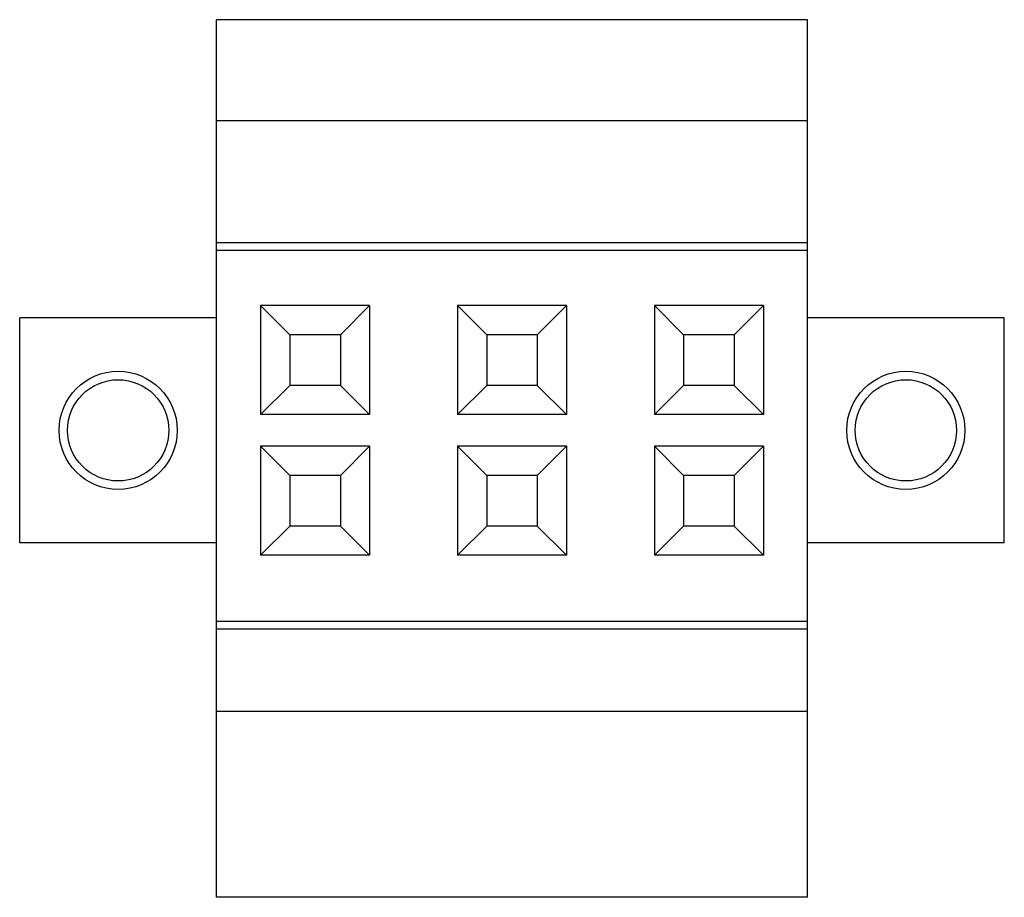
# Model space of a CAD drawing. Header units: inches. Extents: x 0.2 to 16.8, y 0.1 to 10.8.
# Tile 2 of 10: x 8.603 to 9.292, y 3.734 to 4.348. Entities that reach past the tile are written whole.
import ezdxf

# ---------------------------------------------------------------- set-up
doc = ezdxf.new("R2010")
doc.units = ezdxf.units.IN
doc.header["$LTSCALE"] = 0.935
doc.header["$MEASUREMENT"] = 0
doc.layers.get('0').update_dxf_attribs({"linetype": 'CONTINUOUS'})

msp = doc.modelspace()

# ---------------------------------------------------------------- linework, layer by layer
at = {"color": 7, "linetype": 'CONTINUOUS'}
for p, q in [((8.7405, 3.73416), (8.7405, 4.34834)), ((9.15388, 4.34834), (8.7405, 4.34834)), ((9.15388, 3.73416), (9.15388, 4.34834)), ((9.15388, 4.27747), (8.7405, 4.27747)), ((9.15388, 4.19228), (8.7405, 4.19228)), ((9.15388, 4.18692), (8.7405, 4.18692)), ((8.77122, 4.14834), (8.77122, 4.07195)), ((8.79168, 4.12789), (8.77122, 4.14834)), ((8.84757, 4.14834), (8.77122, 4.14834)), ((8.82711, 4.12789), (8.84757, 4.14834)), ((8.84757, 4.14834), (8.84757, 4.07195)), ((8.90902, 4.14834), (8.90902, 4.07195)), ((8.92947, 4.12789), (8.90902, 4.14834)), ((8.98536, 4.14834), (8.90902, 4.14834)), ((8.96491, 4.12789), (8.98536, 4.14834)), ((8.98536, 4.14834), (8.98536, 4.07195)), ((9.04681, 4.14834), (9.04681, 4.07195)), ((9.12316, 4.14834), (9.04681, 4.14834)), ((9.06727, 4.12789), (9.04681, 4.14834)), ((9.1027, 4.12789), (9.12316, 4.14834)), ((9.12316, 4.14834), (9.12316, 4.07195)), ((8.6027, 3.9822), (8.6027, 4.13968)), ((8.7405, 4.13968), (8.6027, 4.13968)), ((9.29168, 4.13968), (9.15388, 4.13968)), ((9.29168, 3.9822), (9.29168, 4.13968)), ((8.79168, 4.12786), (8.79168, 4.09243)), ((8.82709, 4.12786), (8.7917, 4.12786)), ((8.82711, 4.12789), (8.82711, 4.09241)), ((8.92947, 4.12786), (8.92947, 4.09243)), ((8.96488, 4.12786), (8.9295, 4.12786)), ((8.96491, 4.12789), (8.96491, 4.09241)), ((9.06727, 4.12786), (9.06727, 4.09243)), ((9.10268, 4.12786), (9.06729, 4.12786)), ((9.1027, 4.12789), (9.1027, 4.09241)), ((8.79168, 4.09241), (8.77122, 4.07195)), ((8.82711, 4.09243), (8.79168, 4.09243)), ((8.82711, 4.09241), (8.84757, 4.07195)), ((8.92947, 4.09241), (8.90902, 4.07195)), ((8.96491, 4.09243), (8.92947, 4.09243)), ((8.96491, 4.09241), (8.98536, 4.07195)), ((9.06727, 4.09241), (9.04681, 4.07195)), ((9.1027, 4.09243), (9.06727, 4.09243)), ((9.1027, 4.09241), (9.12316, 4.07195)), ((8.84757, 4.07195), (8.77122, 4.07195)), ((8.98536, 4.07195), (8.90902, 4.07195)), ((9.12316, 4.07195), (9.04681, 4.07195)), ((8.77122, 4.04992), (8.77122, 3.97353)), ((8.79168, 4.02946), (8.77122, 4.04992)), ((8.84757, 4.04992), (8.77122, 4.04992)), ((8.82711, 4.02946), (8.84757, 4.04992)), ((8.84757, 4.04992), (8.84757, 3.97353)), ((8.90902, 4.04992), (8.90902, 3.97353)), ((8.92947, 4.02946), (8.90902, 4.04992)), ((8.98536, 4.04992), (8.90902, 4.04992)), ((8.96491, 4.02946), (8.98536, 4.04992)), ((8.98536, 4.04992), (8.98536, 3.97353)), ((9.12316, 4.04992), (9.04681, 4.04992)), ((9.06727, 4.02946), (9.04681, 4.04992)), ((9.04681, 4.04992), (9.04681, 3.97353)), ((9.1027, 4.02946), (9.12316, 4.04992)), ((9.12316, 4.04992), (9.12316, 3.97353)), ((8.79168, 4.02944), (8.79168, 3.99401)), ((8.82709, 4.02944), (8.7917, 4.02944)), ((8.82711, 4.02946), (8.82711, 3.99398)), ((8.92947, 4.02944), (8.92947, 3.99401)), ((8.96488, 4.02944), (8.9295, 4.02944)), ((8.96491, 4.02946), (8.96491, 3.99398)), ((9.06727, 4.02944), (9.06727, 3.99401)), ((9.10268, 4.02944), (9.06729, 4.02944)), ((9.1027, 4.02946), (9.1027, 3.99398)), ((8.79168, 3.99398), (8.77122, 3.97353)), ((8.82711, 3.99401), (8.79168, 3.99401)), ((8.82711, 3.99398), (8.84757, 3.97353)), ((8.92947, 3.99398), (8.90902, 3.97353)), ((8.96491, 3.99401), (8.92947, 3.99401)), ((8.96491, 3.99398), (8.98536, 3.97353)), ((9.06727, 3.99398), (9.04681, 3.97353)), ((9.1027, 3.99401), (9.06727, 3.99401)), ((9.1027, 3.99398), (9.12316, 3.97353)), ((8.7405, 3.9822), (8.6027, 3.9822)), ((9.29168, 3.9822), (9.15388, 3.9822)), ((8.84757, 3.97353), (8.77122, 3.97353)), ((8.98536, 3.97353), (8.90902, 3.97353)), ((9.12316, 3.97353), (9.04681, 3.97353)), ((9.15388, 3.92708), (8.7405, 3.92708)), ((9.15388, 3.92172), (8.7405, 3.92172)), ((9.15388, 3.86409), (8.7405, 3.86409)), ((9.15388, 3.73416), (8.7405, 3.73416))]:
    msp.add_line(p, q, dxfattribs=at)
for centre, radius in [((8.6716, 4.06094), 0.04134), ((9.22278, 4.06094), 0.04134), ((8.6716, 4.06094), 0.03543), ((9.22278, 4.06094), 0.03543)]:
    msp.add_circle(centre, radius, dxfattribs=at)

doc.saveas('drawing.dxf')
